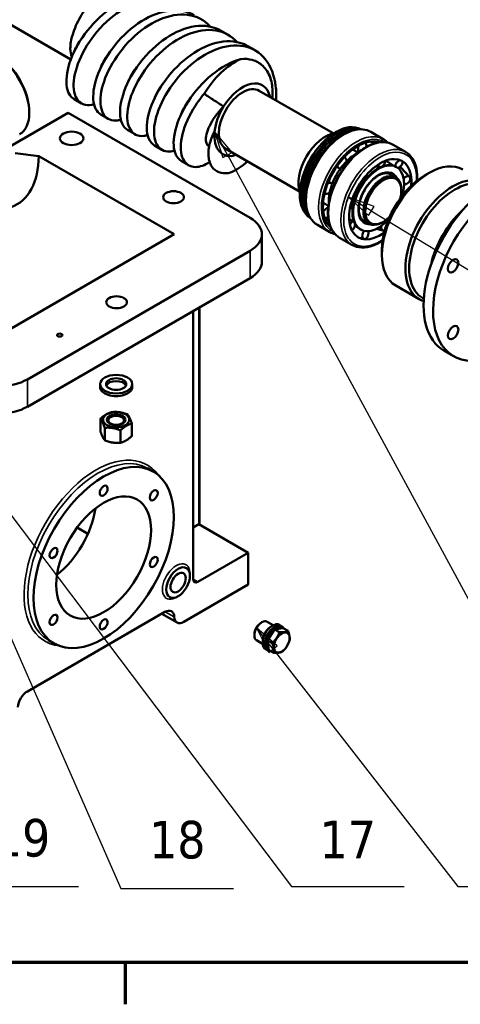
# Model space of a CAD drawing. Header units: millimetres. Extents: x 0 to 3360, y 0 to 2376.
# Tile 5 of 18: x 1041 to 1370, y 49 to 783. Entities that reach past the tile are written whole.
import ezdxf

# ---------------------------------------------------------------- set-up
doc = ezdxf.new("R2010")
doc.units = ezdxf.units.MM
doc.header["$LTSCALE"] = 8
for name, color, linetype, lineweight in [('Border (ISO)', 7, 'Continuous', 70), ('Symbol (ISO)', 7, 'Continuous', 25), ('Visible (ISO)', 7, 'Continuous', 50), ('Visible Narrow (ISO)', 7, 'Continuous', 35)]:
    doc.layers.add(name, color=color, linetype=linetype, lineweight=lineweight)
doc.styles.add('Note Text (ISO)', font='tahoma.ttf')

# ---------------------------------------------------------------- blocks, each defined once
blk = doc.blocks.new('Borders Default Border')
at = {"layer": 'Border (ISO)'}
blk.add_line((140, 10), (140, 6.1), dxfattribs=at)
at = {"layer": 'Border (ISO)', "flags": 128}
blk.add_lwpolyline([(10, 10), (10, 287), (410, 287), (410, 10), (10, 10)], dxfattribs=at)
blk = doc.blocks.new('Balloon6')
at = {"layer": 'Symbol (ISO)'}
for p, q in [((162.956, 80.056), (160.818, 81.352)), ((163.215, 80.484), (160.818, 81.352)), ((160.818, 81.352), (162.697, 79.628)), ((162.697, 79.628), (163.215, 80.484)), ((162.956, 80.056), (207.242, 53.21)), ((207.242, 53.21), (217.742, 53.21))]:
    blk.add_line(p, q, dxfattribs=at)
at = {"layer": 'Symbol (ISO)', "flags": 128}
blk.add_lwpolyline([(163.215, 80.484), (160.818, 81.352), (162.697, 79.628), (163.215, 80.484)], dxfattribs=at)
at = {"layer": 'Symbol (ISO)'}
blk.add_solid([(163.215, 80.484), (160.818, 81.352), (162.697, 79.628), (163.215, 80.484)], dxfattribs=at)
at = {"layer": 'Symbol (ISO)', "insert": (212.492, 57.591), "char_height": 3.5, "attachment_point": 5, "style": 'Note Text (ISO)'}
blk.add_mtext('14', dxfattribs=at)
blk = doc.blocks.new('Balloon9')
at = {"layer": 'Symbol (ISO)'}
for p, q in [((149.541, 85.279), (148.35, 87.477)), ((149.981, 85.517), (148.35, 87.477)), ((148.35, 87.477), (149.102, 85.041)), ((149.102, 85.041), (149.981, 85.517)), ((149.541, 85.279), (186.517, 17.092)), ((186.517, 17.092), (197.017, 17.092))]:
    blk.add_line(p, q, dxfattribs=at)
at = {"layer": 'Symbol (ISO)', "flags": 128}
blk.add_lwpolyline([(149.981, 85.517), (148.35, 87.477), (149.102, 85.041), (149.981, 85.517)], dxfattribs=at)
at = {"layer": 'Symbol (ISO)'}
blk.add_solid([(149.981, 85.517), (148.35, 87.477), (149.102, 85.041), (149.981, 85.517)], dxfattribs=at)
at = {"layer": 'Symbol (ISO)', "insert": (191.767, 21.583), "char_height": 3.5, "attachment_point": 5, "style": 'Note Text (ISO)'}
blk.add_mtext('15', dxfattribs=at)
blk = doc.blocks.new('Balloon22')
at = {"layer": 'Symbol (ISO)'}
for p, q in [((153.8, 39.215), (152.265, 41.188)), ((154.195, 39.522), (152.265, 41.188)), ((152.265, 41.188), (153.406, 38.908)), ((153.406, 38.908), (154.195, 39.522)), ((153.8, 39.215), (171.017, 17.092)), ((171.017, 17.092), (181.517, 17.092))]:
    blk.add_line(p, q, dxfattribs=at)
at = {"layer": 'Symbol (ISO)', "flags": 128}
blk.add_lwpolyline([(154.195, 39.522), (152.265, 41.188), (153.406, 38.908), (154.195, 39.522)], dxfattribs=at)
at = {"layer": 'Symbol (ISO)'}
blk.add_solid([(154.195, 39.522), (152.265, 41.188), (153.406, 38.908), (154.195, 39.522)], dxfattribs=at)
at = {"layer": 'Symbol (ISO)', "insert": (176.267, 21.61), "char_height": 3.5, "attachment_point": 5, "style": 'Note Text (ISO)'}
blk.add_mtext('16', dxfattribs=at)
blk = doc.blocks.new('Balloon23')
at = {"layer": 'Symbol (ISO)'}
for p, q in [((123.758, 59.117), (122.25, 61.112)), ((124.157, 59.419), (122.25, 61.112)), ((122.25, 61.112), (123.359, 58.816)), ((123.359, 58.816), (124.157, 59.419)), ((123.758, 59.117), (155.517, 17.092)), ((155.517, 17.092), (166.017, 17.092))]:
    blk.add_line(p, q, dxfattribs=at)
at = {"layer": 'Symbol (ISO)', "flags": 128}
blk.add_lwpolyline([(124.157, 59.419), (122.25, 61.112), (123.359, 58.816), (124.157, 59.419)], dxfattribs=at)
at = {"layer": 'Symbol (ISO)'}
blk.add_solid([(124.157, 59.419), (122.25, 61.112), (123.359, 58.816), (124.157, 59.419)], dxfattribs=at)
at = {"layer": 'Symbol (ISO)', "insert": (160.767, 21.473), "char_height": 3.5, "attachment_point": 5, "style": 'Note Text (ISO)'}
blk.add_mtext('17', dxfattribs=at)
blk = doc.blocks.new('Balloon24')
at = {"layer": 'Symbol (ISO)'}
for p, q in [((122.991, 54.757), (121.986, 57.046)), ((123.449, 54.958), (121.986, 57.046)), ((121.986, 57.046), (122.533, 54.556)), ((122.533, 54.556), (123.449, 54.958)), ((122.991, 54.757), (139.621, 16.884)), ((139.621, 16.884), (150.121, 16.884))]:
    blk.add_line(p, q, dxfattribs=at)
at = {"layer": 'Symbol (ISO)', "flags": 128}
blk.add_lwpolyline([(123.449, 54.958), (121.986, 57.046), (122.533, 54.556), (123.449, 54.958)], dxfattribs=at)
at = {"layer": 'Symbol (ISO)'}
blk.add_solid([(123.449, 54.958), (121.986, 57.046), (122.533, 54.556), (123.449, 54.958)], dxfattribs=at)
at = {"layer": 'Symbol (ISO)', "insert": (144.871, 21.418), "char_height": 3.5, "attachment_point": 5, "style": 'Note Text (ISO)'}
blk.add_mtext('18', dxfattribs=at)
blk = doc.blocks.new('Balloon32')
at = {"layer": 'Symbol (ISO)'}
for p, q in [((123.197, 38.183), (122.93, 35.647)), ((123.428, 35.693), (123.197, 38.183)), ((123.926, 35.74), (123.197, 38.183)), ((122.93, 35.647), (123.926, 35.74)), ((123.428, 35.693), (125.151, 17.084)), ((125.151, 17.084), (135.651, 17.084))]:
    blk.add_line(p, q, dxfattribs=at)
at = {"layer": 'Symbol (ISO)', "flags": 128}
blk.add_lwpolyline([(123.926, 35.74), (123.197, 38.183), (122.93, 35.647), (123.926, 35.74)], dxfattribs=at)
at = {"layer": 'Symbol (ISO)'}
blk.add_solid([(123.926, 35.74), (123.197, 38.183), (122.93, 35.647), (123.926, 35.74)], dxfattribs=at)
at = {"layer": 'Symbol (ISO)', "insert": (130.401, 21.597), "char_height": 3.5, "attachment_point": 5, "style": 'Note Text (ISO)'}
blk.add_mtext('19', dxfattribs=at)

msp = doc.modelspace()

# ---------------------------------------------------------------- linework, layer by layer
at = {"layer": 'Visible (ISO)'}
for p, q in [((999.23, 799.93), (1079.62, 753.52)), ((1191.59, 774.9), (1196.95, 771.81)), ((1211.58, 763.36), (1216.94, 760.26)), ((1220.1, 730.15), (1275.13, 698.38)), ((1082.11, 723.79), (1087.47, 720.7)), ((1077.53, 713.69), (1031.57, 687.16)), ((1048.58, 714.49), (1048.58, 713.67)), ((1213.3, 635.31), (1077.53, 713.69)), ((1102.1, 712.25), (1107.46, 709.15)), ((1122.09, 700.71), (1127.46, 697.61)), ((1312.63, 694.05), (1303.44, 699.36)), ((1302.35, 692.19), (1307.04, 691.09)), ((1055.61, 681.44), (1037.93, 683.48)), ((1142.09, 689.17), (1147.45, 686.07)), ((1182.44, 688.73), (1182.73, 688.56)), ((1195.1, 686.85), (1250.13, 655.08)), ((1289.66, 686.2), (1293.85, 684.09)), ((1320.05, 689.76), (1329.25, 684.45)), ((1055.61, 681.44), (1156.73, 623.06)), ((1162.08, 677.62), (1167.44, 674.53)), ((1283.43, 680.54), (1283.47, 680.52)), ((1319.93, 674.36), (1314.63, 678.06)), ((1277.82, 673.51), (1279.46, 672.43)), ((1309.4, 672.9), (1307.42, 674.16)), ((1321.99, 673.49), (1322.51, 673.19)), ((1332.24, 666), (1325.82, 672.53)), ((1343.36, 666.86), (1346.9, 668.9)), ((1271.69, 662.25), (1273.83, 661.12)), ((1295.64, 660.87), (1295.31, 661.04)), ((1318.01, 667.85), (1321.9, 665.6)), ((1326.04, 655.63), (1326.04, 656.45)), ((1267.76, 646.86), (1271.62, 644.26)), ((1290.28, 648.65), (1289.49, 649.12)), ((1270.34, 634.84), (1271.9, 633.2)), ((1290.61, 632.63), (1287.1, 634.34)), ((1298.01, 633.21), (1301.9, 630.96)), ((1312.61, 632.36), (1311.9, 631.95)), ((1315.14, 632.12), (1314.81, 632.31)), ((1272.63, 624.77), (1263.44, 630.07)), ((1293.34, 628.29), (1291.33, 629.22)), ((1295.11, 626.94), (1295.63, 626.64)), ((1312.39, 625.78), (1307.62, 627.2)), ((1156.73, 623.06), (1025.91, 547.54)), ((1222.08, 623.06), (1222.08, 602.65)), ((1280.05, 620.48), (1289.25, 615.17)), ((1298.28, 619.5), (1294.67, 620.32)), ((1047.13, 514.88), (1213.3, 610.81)), ((1311.54, 611.74), (1311.54, 607.66)), ((1047.13, 494.46), (1213.3, 590.4)), ((1321.9, 584.77), (1339.41, 574.66)), ((1341.83, 575.58), (1342.82, 575)), ((1170.87, 365.87), (1170.87, 565.91)), ((1175.54, 407.6), (1175.54, 568.6)), ((1357.98, 536.23), (1365.05, 532.14)), ((1101.39, 511.32), (1101.39, 509.28)), ((1125.39, 511.32), (1125.39, 509.28)), ((1101.67, 485.5), (1101.67, 476.18)), ((1104.81, 478.74), (1104.81, 469.42)), ((1125.1, 481.88), (1125.1, 472.56)), ((1116.52, 476.93), (1116.52, 467.61)), ((1136.81, 448.53), (1141.05, 446.08)), ((1084.24, 404.37), (1092.29, 399.63)), ((1170.87, 404.42), (1174.96, 406.78)), ((1174.96, 406.78), (1211.88, 385.46)), ((1211.88, 385.46), (1174.41, 363.82)), ((1211.88, 385.46), (1211.88, 361.78)), ((1163.8, 334.02), (1211.88, 361.78)), ((1149.67, 341.38), (1047.13, 282.17)), ((1158.8, 333.53), (1147.43, 340.09)), ((1221.47, 333.35), (1222.12, 333.72)), ((1230.55, 331.56), (1226.12, 334.12)), ((1236.65, 330.93), (1235.2, 331.76)), ((1216.46, 324.68), (1216.46, 323.93)), ((1226.13, 320.15), (1231.48, 328.35)), ((1231.48, 328.35), (1237.99, 329.32)), ((1231.48, 328.35), (1235.09, 326.27)), ((1237.55, 329.62), (1236.98, 329.94)), ((1237.99, 329.32), (1241.59, 327.23)), ((1062.81, 320.35), (1067.05, 317.91)), ((1222.55, 317.7), (1218.12, 320.26)), ((1226.13, 320.15), (1229.74, 318.07)), ((1227.3, 312.92), (1226.13, 320.15)), ((1226.15, 312.74), (1224.7, 313.58)), ((1227.73, 312.62), (1227.17, 312.94)), ((1227.3, 312.92), (1230.9, 310.84))]:
    msp.add_line(p, q, dxfattribs=at)
for centre, major_axis, ratio, start_param, end_param in [((1023.83, 727.96), (-17.5, 30.31), 0.57735, 3.141593, 6.283185), ((1024.54, 728.37), (-17, 29.44), 0.57735, 3.926991, 5.497787), ((1202.5, 711.44), (-24.75, -42.87), 0.57735, 3.820121, 4.662977), ((1207.6, 708.5), (14.85, 25.72), 0.57735, 5.712907, 7.804569), ((1207.6, 708.5), (-12.5, -21.65), 0.57735, 3.141593, 6.283185), ((1207.6, 708.5), (14.85, 25.72), 0.57735, 1.521384, 2.218652), ((1277.25, 668.29), (-19, -32.91), 0.57735, 3.156611, 6.268167), ((1278.66, 667.47), (-19, -32.91), 0.57735, 3.248243, 6.176535), ((1207.6, 708.5), (-14.85, -25.72), 0.57735, 5.360244, 6.853463), ((1269.47, 672.78), (14.25, 24.68), 0.57735, 0.455092, 2.6865), ((1280.08, 666.65), (-19, -32.91), 0.57735, 3.395559, 6.029219), ((1281.49, 665.84), (19, 32.91), 0.57735, 0.688697, 2.452896), ((1293.69, 658.79), (-18.43, -31.93), 0.57735, 3.245048, 6.17973), ((1296.89, 687.62), (1.56, 4.25), 0.640213, 5.085275, 5.983186), ((1300.39, 689.09), (-1.14, -3.28), 0.554778, 4.09211, 4.215506), ((1292.54, 659.46), (14.6, 25.29), 0.57735, 0.735697, 1.151145), ((1296.89, 687.62), (-1.56, -4.25), 0.640213, 4.540829, 5.780138), ((999.75, 713.69), (39.5, -68.42), 0.57735, 5.291398, 7.068583), ((1202.5, 711.44), (24.75, 42.87), 0.57735, 3.820121, 4.182948), ((1295.83, 657.56), (12.71, 26.34), 0.69963, 1.100678, 1.34732), ((1281.7, 676.36), (2.01, 4.06), 0.692882, 5.292773, 6.38252), ((1310.31, 649.2), (16.43, 28.46), 0.57735, 5.374953, 10.33301), ((1309.07, 649.92), (13.44, 23.27), 0.57735, 5.107951, 10.600012), ((1346.9, 628.07), (-25, -43.3), 0.57735, 3.141593, 6.283185), ((1311.48, 675.68), (2.14, 2.73), 0.491383, 4.387426, 5.900913), ((1324.32, 675.51), (2.28, 2.62), 0.574847, 0.645084, 2.705194), ((1324.32, 675.51), (2.28, 2.62), 0.574847, 3.773767, 5.93798), ((1394.98, 600.31), (37, 64.09), 0.57735, 0, 3.141593), ((1292.54, 659.46), (14.6, 25.29), 0.57735, 1.399725, 1.85022), ((1281.7, 676.36), (-2.01, -4.06), 0.692882, 5.557826, 6.602694), ((1308.55, 650.22), (-13.44, -23.27), 0.57735, 3.803362, 4.501494), ((1311.48, 675.68), (-2.14, -2.73), 0.491383, 5.155626, 6.514871), ((1308.55, 650.22), (13.44, 23.27), 0.57735, 0, 0.661769), ((1322.81, 669.15), (2.84, 3.53), 0.65613, 6.207045, 6.669681), ((1298.99, 655.73), (18.43, 31.93), 0.57735, 5.574175, 5.586451), ((1402.05, 596.23), (37, 64.09), 0.57735, 5.785065, 9.922898), ((1271.46, 657.26), (2.59, 3.72), 0.688139, 6.085478, 7.145432), ((1308.55, 650.22), (-13.44, -23.27), 0.57735, 4.501494, 5.199625), ((1297.43, 663.84), (-1.84, -2.94), 0.444792, 6.085493, 7.158397), ((1311.9, 648.28), (10, 17.32), 0.57735, 5.497787, 10.210176), ((1312.61, 647.87), (-9.5, -16.45), 0.57735, 2.005274, 7.419504), ((1297.43, 663.84), (1.84, 2.94), 0.444792, 5.024207, 6.144175), ((1343.36, 630.12), (-22.5, -38.97), 0.57735, 3.926991, 5.497787), ((1364.41, 617.96), (25, 43.3), 0.57735, 6.158229, 9.549734), ((1329.93, 663.42), (2.18, 2.7), 0.65613, 3.305231, 8.026134), ((1365.83, 617.15), (24, 41.57), 0.57735, 0, 3.141593), ((1271.46, 657.26), (-2.59, -3.72), 0.688139, 6.273981, 7.395399), ((1292.54, 659.46), (14.6, 25.29), 0.57735, 2.098742, 2.405896), ((1295.83, 657.56), (17.06, 23.8), 0.693306, 1.918853, 2.165495), ((1288.73, 645.54), (1.48, 3.14), 0.456873, 5.660951, 6.795962), ((1270.95, 639.27), (-2.93, -3.45), 0.628205, 3.926333, 5.081309), ((1288.73, 645.54), (-1.48, -3.14), 0.456873, 0.273458, 1.510088), ((1308.55, 650.22), (-13.44, -23.27), 0.57735, 5.199625, 5.897757), ((1380.84, 608.48), (-24, -41.57), 0.57735, 4.204086, 5.220692), ((1192.08, 623.06), (30, 0), 0.57735, 5.497787, 7.068583), ((1270.95, 639.27), (-2.93, -3.45), 0.628205, 0.310274, 1.082718), ((1272.67, 637.41), (-2.25, -2.64), 0.541122, 5.894855, 6.226859), ((1289.47, 629.34), (1.2, 3.26), 0.521975, 0.028608, 1.609348), ((1308.55, 650.22), (-13.44, -23.27), 0.57735, 5.897757, 6.283185), ((1313.59, 629.02), (1.38, 3.18), 0.678836, 6.001757, 6.373727), ((1382.26, 607.66), (25, 43.3), 0.57735, 1.154332, 1.987261), ((1289.47, 629.34), (-1.2, -3.26), 0.521975, 0.407048, 2.152219), ((1299.28, 622.82), (-1.14, -3.28), 0.609634, 3.961209, 8.943712), ((1313.59, 629.02), (-1.38, -3.18), 0.678836, 4.900739, 6.846082), ((1192.08, 602.65), (30, 0), 0.57735, 5.497787, 6.283185), ((1025.91, 527.12), (-30, 0), 0.57735, 0.785398, 2.356194), ((1113.39, 509.28), (-12, 0), 0.57735, 0, 3.141593), ((1113.39, 509.28), (7.5, 0), 0.57735, 0.237941, 2.903652), ((1025.91, 506.71), (30, 0), 0.57735, 3.926991, 5.497787), ((1063.04, 405.67), (25, 43.3), 0.57735, 4.10343, 5.321348), ((1173.54, 407.6), (2, 0), 0.57735, 5.497787, 6.283185), ((1174.41, 367.91), (-2.5, -4.33), 0.57735, 5.497787, 7.068583), ((1149.67, 333.22), (5, 8.66), 0.57735, 5.547808, 7.068583), ((1163.8, 342.19), (-5, -8.66), 0.57735, 5.547808, 7.068583), ((1222.12, 327.19), (-4, -6.93), 0.57735, 3.141593, 6.283185), ((1221.47, 327.57), (-3.54, -6.13), 0.57735, 3.926991, 5.497787), ((1229.95, 322.67), (-5.25, -9.09), 0.57735, 3.141593, 6.283185), ((1232.64, 321.12), (4.91, 8.5), 0.57735, 6.189444, 7.236642), ((1232.07, 321.44), (4.91, 8.5), 0.57735, 0, 0.429857), ((1228.36, 323.59), (4, 6.93), 0.57735, 0.788876, 2.352716), ((1232.07, 321.44), (-4.91, -8.5), 0.57735, 3.57145, 6.283185), ((1232.64, 321.12), (4.91, 8.5), 0.57735, 0.953456, 2.000654), ((1232.64, 321.12), (-4.91, -8.5), 0.57735, 5.142246, 6.189444), ((1232.64, 321.12), (-4.91, -8.5), 0.57735, 6.189444, 6.376927), ((1047.13, 274.01), (-5, -8.66), 0.57735, 3.926991, 5.447766)]:
    msp.add_ellipse(centre, major_axis=major_axis, ratio=ratio, start_param=start_param, end_param=end_param, dxfattribs=at)
for centre, major_axis in [((1080.18, 694.61), (8.75, 0)), ((1156.19, 650.72), (7.75, 0)), ((1364.7, 599.57), (2.75, 4.76)), ((1113.7, 572.38), (7.75, 0)), ((1364.7, 549.76), (2.75, 4.76)), ((1071.27, 547.88), (2, 0)), ((1113.39, 511.32), (12, 0)), ((1113.39, 511.32), (7.5, 0)), ((1113.39, 484.79), (9.8, 0)), ((1113.39, 484.79), (7, 0)), ((1113.39, 484.28), (5.92, 0)), ((1104.05, 381.99), (37, 64.09)), ((1104.05, 381.99), (25, 43.3)), ((1104.05, 431.8), (2.09, 3.63)), ((1141.4, 428.46), (2.09, 3.63)), ((1066.69, 385.33), (2.09, 3.63)), ((1141.4, 378.65), (2.09, 3.63)), ((1159.56, 363.31), (6.25, 10.83)), ((1159.56, 363.31), (4, 6.93)), ((1066.69, 335.52), (2.09, 3.63)), ((1104.05, 332.18), (2.09, 3.63)), ((1236.88, 318.67), (4.13, 7.15))]:
    msp.add_ellipse(centre, major_axis=major_axis, ratio=0.57735, dxfattribs=at)
for points, knots in [([(1151.6, 797.98), (1148.96, 799.5), (1146.07, 800.56), (1142.98, 801.13), (1136.55, 802.32), (1129.28, 801.37), (1122.01, 798.48), (1114.73, 795.6), (1107.45, 790.8), (1101, 784.81), (1094.55, 778.81), (1088.93, 771.65), (1084.76, 764.36), (1080.59, 757.06), (1077.86, 749.66), (1076.8, 743.23), (1075.73, 736.8), (1076.33, 731.35), (1078.36, 727.71), (1079.32, 725.99), (1080.59, 724.67), (1082.11, 723.79)], [-5.490962, -5.490962, -5.490962, -5.490962, -5.237157, -5.237157, -5.237157, -4.709259, -4.709259, -4.709259, -4.181361, -4.181361, -4.181361, -3.653463, -3.653463, -3.653463, -3.125566, -3.125566, -3.125566, -2.597668, -2.597668, -2.597668, -2.34937, -2.34937, -2.34937, -2.34937]), ([(1080.35, 755.38), (1079.6, 757.05), (1079.21, 759.16), (1079.18, 764.74), (1079.79, 768.35), (1082.26, 776.44), (1084.24, 780.89), (1089.03, 789.13), (1091.69, 792.89), (1097.36, 799.59), (1100.3, 802.54), (1103.37, 805.15)], [0.1451, 0.1451, 0.1451, 0.1451, 1.179837, 1.179837, 2.526454, 2.526454, 4.04342, 4.04342, 5.404062, 5.404062, 6.661878, 6.661878, 6.661878, 6.661878]), ([(1096.87, 720.09), (1096.32, 719.93), (1095.78, 719.79), (1095.25, 719.69), (1090.78, 718.81), (1087.02, 720.08), (1084.62, 723.24), (1082.22, 726.39), (1081.19, 731.43), (1081.82, 737.59), (1082.45, 743.75), (1084.73, 751.01), (1088.51, 758.31), (1092.3, 765.61), (1097.58, 772.94), (1103.8, 779.23), (1110.02, 785.51), (1117.16, 790.74), (1124.43, 794.12), (1131.69, 797.5), (1139.06, 799.02), (1145.7, 798.4), (1152.34, 797.78), (1158.23, 795.01), (1162.74, 790.38), (1163.03, 790.09), (1163.31, 789.78), (1163.59, 789.47)], [5.077397, 5.077397, 5.077397, 5.077397, 5.140242, 5.140242, 5.140242, 5.668139, 5.668139, 5.668139, 6.196037, 6.196037, 6.196037, 6.723935, 6.723935, 6.723935, 7.251833, 7.251833, 7.251833, 7.77973, 7.77973, 7.77973, 8.307628, 8.307628, 8.307628, 8.835526, 8.835526, 8.835526, 8.8694, 8.8694, 8.8694, 8.8694]), ([(1171.59, 786.44), (1169.22, 787.8), (1166.65, 788.8), (1163.91, 789.4), (1157.56, 790.79), (1150.34, 790.05), (1143.06, 787.35), (1135.79, 784.65), (1128.47, 780.01), (1121.94, 774.13), (1115.41, 768.26), (1109.68, 761.16), (1105.37, 753.88), (1101.06, 746.6), (1098.18, 739.16), (1096.96, 732.64), (1095.74, 726.11), (1096.18, 720.53), (1098.07, 716.71), (1099.05, 714.73), (1100.43, 713.23), (1102.11, 712.26)], [-8.632555, -8.632555, -8.632555, -8.632555, -8.404543, -8.404543, -8.404543, -7.876645, -7.876645, -7.876645, -7.348748, -7.348748, -7.348748, -6.82085, -6.82085, -6.82085, -6.292952, -6.292952, -6.292952, -5.765054, -5.765054, -5.765054, -5.490962, -5.490962, -5.490962, -5.490962]), ([(1116.87, 708.55), (1116.09, 708.32), (1115.33, 708.14), (1114.59, 708.03), (1110.2, 707.36), (1106.54, 708.83), (1104.28, 712.17), (1102.01, 715.51), (1101.13, 720.7), (1101.92, 726.96), (1102.7, 733.22), (1105.14, 740.53), (1109.07, 747.84), (1113, 755.14), (1118.4, 762.41), (1124.71, 768.6), (1131.02, 774.78), (1138.21, 779.86), (1145.49, 783.06), (1152.76, 786.26), (1160.1, 787.58), (1166.66, 786.75), (1173.23, 785.93), (1179.01, 782.96), (1183.38, 778.15), (1183.45, 778.08), (1183.51, 778), (1183.58, 777.93)], [8.218989, 8.218989, 8.218989, 8.218989, 8.307628, 8.307628, 8.307628, 8.835526, 8.835526, 8.835526, 9.363424, 9.363424, 9.363424, 9.891321, 9.891321, 9.891321, 10.419219, 10.419219, 10.419219, 10.947117, 10.947117, 10.947117, 11.475015, 11.475015, 11.475015, 12.002912, 12.002912, 12.002912, 12.010993, 12.010993, 12.010993, 12.010993]), ([(1191.58, 774.89), (1189.49, 776.11), (1187.22, 777.03), (1184.82, 777.64), (1178.56, 779.24), (1171.39, 778.7), (1164.12, 776.19), (1156.85, 773.68), (1149.5, 769.2), (1142.9, 763.44), (1136.29, 757.69), (1130.45, 750.66), (1126.01, 743.4), (1121.56, 736.15), (1118.52, 728.67), (1117.14, 722.06), (1115.76, 715.45), (1116.04, 709.73), (1117.8, 705.74), (1118.79, 703.48), (1120.26, 701.78), (1122.1, 700.72)], [-11.774148, -11.774148, -11.774148, -11.774148, -11.57193, -11.57193, -11.57193, -11.044032, -11.044032, -11.044032, -10.516134, -10.516134, -10.516134, -9.988236, -9.988236, -9.988236, -9.460339, -9.460339, -9.460339, -8.932441, -8.932441, -8.932441, -8.632555, -8.632555, -8.632555, -8.632555]), ([(1136.86, 697.01), (1135.86, 696.71), (1134.88, 696.5), (1133.95, 696.4), (1129.62, 695.94), (1126.08, 697.62), (1123.95, 701.13), (1121.81, 704.64), (1121.09, 709.98), (1122.04, 716.34), (1122.98, 722.7), (1125.58, 730.06), (1129.65, 737.36), (1133.72, 744.66), (1139.24, 751.88), (1145.63, 757.95), (1152.02, 764.03), (1159.27, 768.95), (1166.55, 771.97), (1173.83, 774.99), (1181.12, 776.11), (1187.61, 775.08), (1193.88, 774.08), (1199.39, 771.08), (1203.57, 766.39)], [11.360582, 11.360582, 11.360582, 11.360582, 11.475015, 11.475015, 11.475015, 12.002912, 12.002912, 12.002912, 12.53081, 12.53081, 12.53081, 13.058708, 13.058708, 13.058708, 13.586605, 13.586605, 13.586605, 14.114503, 14.114503, 14.114503, 14.642401, 14.642401, 14.642401, 15.152585, 15.152585, 15.152585, 15.152585]), ([(1081.98, 759.04), (1083.04, 761.82), (1084.62, 764.84), (1086.68, 767.86), (1087.36, 768.86), (1088.1, 769.86), (1088.87, 770.84)], [3.2239767, 3.2239767, 3.2239767, 3.2239767, 3.6106825, 3.6106825, 3.6106825, 3.7382326, 3.7382326, 3.7382326, 3.7382326]), ([(1211.58, 763.35), (1209.75, 764.41), (1207.79, 765.25), (1205.73, 765.85), (1199.56, 767.65), (1192.44, 767.32), (1185.18, 765), (1177.92, 762.68), (1170.54, 758.37), (1163.86, 752.73), (1157.19, 747.1), (1151.24, 740.16), (1146.66, 732.92), (1142.09, 725.69), (1138.89, 718.18), (1137.35, 711.49), (1135.81, 704.8), (1135.93, 698.94), (1137.54, 694.79), (1138.54, 692.23), (1140.1, 690.33), (1142.09, 689.17)], [-14.91574, -14.91574, -14.91574, -14.91574, -14.739316, -14.739316, -14.739316, -14.211418, -14.211418, -14.211418, -13.683521, -13.683521, -13.683521, -13.155623, -13.155623, -13.155623, -12.627725, -12.627725, -12.627725, -12.099827, -12.099827, -12.099827, -11.774148, -11.774148, -11.774148, -11.774148]), ([(1156.85, 685.46), (1155.63, 685.1), (1154.44, 684.88), (1153.31, 684.81), (1149.06, 684.55), (1145.63, 686.43), (1143.64, 690.11), (1141.64, 693.8), (1141.08, 699.28), (1142.18, 705.73), (1143.28, 712.19), (1146.04, 719.6), (1150.25, 726.89), (1154.46, 734.18), (1160.1, 741.33), (1166.57, 747.29), (1173.04, 753.26), (1180.33, 758.02), (1187.61, 760.86), (1194.89, 763.7), (1202.14, 764.6), (1208.55, 763.37), (1214.96, 762.13), (1220.51, 758.75), (1224.61, 753.6), (1228.71, 748.45), (1231.35, 741.54), (1232.33, 733.7), (1232.76, 730.24), (1232.87, 726.6), (1232.68, 722.88)], [14.502175, 14.502175, 14.502175, 14.502175, 14.642401, 14.642401, 14.642401, 15.170299, 15.170299, 15.170299, 15.698196, 15.698196, 15.698196, 16.226094, 16.226094, 16.226094, 16.753992, 16.753992, 16.753992, 17.28189, 17.28189, 17.28189, 17.809787, 17.809787, 17.809787, 18.337685, 18.337685, 18.337685, 18.865583, 18.865583, 18.865583, 19.098689, 19.098689, 19.098689, 19.098689]), ([(1101.97, 747.5), (1102.64, 749.25), (1103.51, 751.1), (1104.59, 752.99), (1105.78, 755.08), (1107.22, 757.21), (1108.87, 759.3)], [6.3655694, 6.3655694, 6.3655694, 6.3655694, 6.6097207, 6.6097207, 6.6097207, 6.8798252, 6.8798252, 6.8798252, 6.8798252]), ([(1206.24, 753.78), (1198.99, 751.65), (1191.58, 747.51), (1184.84, 742.01), (1178.1, 736.5), (1172.04, 729.65), (1167.34, 722.44), (1162.63, 715.23), (1159.28, 707.7), (1157.58, 700.93), (1155.88, 694.17), (1155.84, 688.18), (1157.31, 683.87), (1158.29, 681), (1159.93, 678.88), (1162.08, 677.63)], [-17.378805, -17.378805, -17.378805, -17.378805, -16.850907, -16.850907, -16.850907, -16.323009, -16.323009, -16.323009, -15.795111, -15.795111, -15.795111, -15.267214, -15.267214, -15.267214, -14.91574, -14.91574, -14.91574, -14.91574]), ([(1229.78, 724.56), (1229.91, 725.83), (1229.98, 727.09), (1230.07, 732.42), (1229.5, 736.21), (1227.12, 743.27), (1225.18, 746.35), (1220.47, 750.77), (1217.84, 752.23), (1212.22, 753.83), (1209.3, 754.06), (1206.24, 753.78)], [0.774341, 0.774341, 0.774341, 0.774341, 1.179837, 1.179837, 2.526454, 2.526454, 4.04342, 4.04342, 5.404062, 5.404062, 6.661878, 6.661878, 6.661878, 6.661878]), ([(1121.96, 735.95), (1122.24, 736.68), (1122.55, 737.43), (1122.9, 738.19), (1124.33, 741.27), (1126.35, 744.57), (1128.86, 747.76)], [9.507162, 9.507162, 9.507162, 9.507162, 9.6087589, 9.6087589, 9.6087589, 10.0214179, 10.0214179, 10.0214179, 10.0214179]), ([(1183.13, 676.88), (1179.4, 674.53), (1175.81, 673.28), (1172.69, 673.24), (1168.52, 673.18), (1165.21, 675.27), (1163.35, 679.12), (1161.49, 682.98), (1161.08, 688.6), (1162.34, 695.14), (1163.6, 701.69), (1166.53, 709.14), (1170.87, 716.42), (1173.21, 720.33), (1175.95, 724.19), (1179.01, 727.83)], [17.414556, 17.414556, 17.414556, 17.414556, 17.809787, 17.809787, 17.809787, 18.337685, 18.337685, 18.337685, 18.865583, 18.865583, 18.865583, 19.393481, 19.393481, 19.393481, 19.677542, 19.677542, 19.677542, 19.677542]), ([(1179.01, 727.83), (1181.36, 726.29), (1183.72, 724.74), (1188.55, 721.58), (1191.03, 719.95), (1193.5, 718.33)], [0.052677, 0.052677, 0.052677, 0.052677, 1.079874, 1.079874, 2.159749, 2.159749, 2.159749, 2.159749]), ([(1161.95, 712.87), (1163.1, 715.86), (1164.84, 719.14), (1167.14, 722.39), (1167.68, 723.15), (1168.25, 723.91), (1168.84, 724.67)], [15.7903473, 15.7903473, 15.7903473, 15.7903473, 16.2066429, 16.2066429, 16.2066429, 16.3046032, 16.3046032, 16.3046032, 16.3046032]), ([(1182.44, 688.73), (1180.89, 689.63), (1180.1, 691.84), (1180.37, 694.96), (1180.65, 698.37), (1182.2, 702.85), (1184.96, 707.51), (1187.14, 711.17), (1190.05, 714.94), (1193.5, 718.33)], [18.057333, 18.057333, 18.057333, 18.057333, 18.605873, 18.605873, 18.605873, 19.205681, 19.205681, 19.205681, 19.677542, 19.677542, 19.677542, 19.677542]), ([(1186.8, 699.81), (1185.02, 696.49), (1183.76, 693.13), (1182.17, 686.29), (1182, 682.92), (1182.87, 676.73), (1184.06, 674.09), (1187.39, 670.47), (1189.39, 669.37), (1193.85, 668.43), (1196.24, 668.52), (1198.77, 669.1)], [0, 0, 0, 0, 1.179837, 1.179837, 2.526454, 2.526454, 4.04342, 4.04342, 5.404062, 5.404062, 6.661878, 6.661878, 6.661878, 6.661878]), ([(1263.44, 630.07), (1261.3, 631.31), (1259.49, 633.1), (1256.66, 637.63), (1255.68, 640.4), (1254.61, 646.72), (1254.57, 650.28), (1255.48, 657.78), (1256.43, 661.71), (1259.2, 669.53), (1261.02, 673.42), (1265.35, 680.76), (1267.86, 684.23), (1273.31, 690.39), (1276.27, 693.08), (1282.34, 697.44), (1285.46, 699.09), (1291.58, 701.15), (1294.57, 701.55), (1299.55, 701.06), (1301.61, 700.41), (1303.44, 699.36)], [0.926757, 0.926757, 0.926757, 0.926757, 1.22485, 1.22485, 1.536467, 1.536467, 1.861286, 1.861286, 2.187527, 2.187527, 2.512708, 2.512708, 2.837454, 2.837454, 3.162719, 3.162719, 3.489029, 3.489029, 3.813252, 3.813252, 4.06835, 4.06835, 4.06835, 4.06835]), ([(1320.05, 689.76), (1317.92, 690.99), (1315.46, 691.66), (1310.12, 691.85), (1307.23, 691.32), (1301.23, 689.08), (1298.12, 687.33), (1292.08, 682.8), (1289.15, 680.01), (1283.77, 673.7), (1281.31, 670.18), (1277.11, 662.76), (1275.37, 658.86), (1272.76, 651.05), (1271.9, 647.15), (1271.17, 639.71), (1271.3, 636.18), (1272.57, 629.86), (1273.72, 627.06), (1276.64, 623), (1278.23, 621.53), (1280.05, 620.48)], [3.527021, 3.527021, 3.527021, 3.527021, 3.825114, 3.825114, 4.136731, 4.136731, 4.46155, 4.46155, 4.787791, 4.787791, 5.112972, 5.112972, 5.437718, 5.437718, 5.762983, 5.762983, 6.089293, 6.089293, 6.413515, 6.413515, 6.668614, 6.668614, 6.668614, 6.668614]), ([(1337.9, 663.16), (1338.08, 666.27), (1337.91, 669.23), (1336.73, 675.08), (1335.58, 677.87), (1332.66, 681.94), (1331.07, 683.4), (1329.25, 684.45)], [2.6701213, 2.6701213, 2.6701213, 2.6701213, 2.9476999, 2.9476999, 3.2719226, 3.2719226, 3.5270209, 3.5270209, 3.5270209, 3.5270209]), ([(1318.01, 667.85), (1316.94, 668.47), (1315.65, 668.75), (1312.86, 668.52), (1311.43, 668.12), (1308.51, 666.72), (1307.04, 665.76), (1304.16, 663.34), (1302.76, 661.89), (1300.17, 658.63), (1298.99, 656.83), (1296.98, 653.06), (1296.15, 651.1), (1294.93, 647.23), (1294.54, 645.32), (1294.23, 641.77), (1294.31, 640.13), (1294.87, 637.28), (1295.35, 636.07), (1296.55, 634.29), (1297.23, 633.66), (1298.01, 633.21)], [3.527021, 3.527021, 3.527021, 3.527021, 3.905603, 3.905603, 4.228478, 4.228478, 4.535996, 4.535996, 4.844612, 4.844612, 5.155269, 5.155269, 5.466472, 5.466472, 5.776502, 5.776502, 6.084264, 6.084264, 6.393721, 6.393721, 6.668614, 6.668614, 6.668614, 6.668614]), ([(1289.25, 615.17), (1291.38, 613.94), (1293.84, 613.27), (1299.18, 613.08), (1302.07, 613.62), (1307.34, 615.58), (1309.7, 616.8), (1312.02, 618.33)], [0.3854282, 0.3854282, 0.3854282, 0.3854282, 0.6835209, 0.6835209, 0.995138, 0.995138, 1.2423278, 1.2423278, 1.2423278, 1.2423278]), ([(1236.65, 330.93), (1237.22, 330.6), (1237.7, 330.14), (1238.19, 329.43), (1238.29, 329.26), (1238.38, 329.09)], [0.4298574, 0.4298574, 0.4298574, 0.4298574, 0.7010846, 0.7010846, 0.7792111, 0.7792111, 0.7792111, 0.7792111]), ([(1228.61, 312.16), (1228.35, 312.15), (1228.09, 312.16), (1227.24, 312.26), (1226.67, 312.44), (1226.15, 312.74)], [3.2220964, 3.2220964, 3.2220964, 3.2220964, 3.3250867, 3.3250867, 3.5714501, 3.5714501, 3.5714501, 3.5714501])]:
    msp.add_open_spline(points, degree=3, knots=knots, dxfattribs=at)
for points in [[(1141.95, 724.41), (1143.37, 728.1), (1145.72, 732.24), (1148.85, 736.21)], [(1312.63, 694.05), (1313.88, 693.33), (1315.01, 692.42), (1316.02, 691.34)], [(1276.67, 623.18), (1275.23, 623.51), (1273.88, 624.05), (1272.63, 624.77)]]:
    msp.add_open_spline(points, degree=3, dxfattribs=at)
for points in [[(1101.67, 485.5), (1105.96, 489.41), (1110.25, 490.45)], [(1104.81, 478.74), (1103.24, 483.55), (1101.67, 485.5)], [(1110.25, 490.45), (1116.1, 490.97), (1121.96, 488.64)], [(1121.96, 488.64), (1123.53, 486.69), (1125.1, 481.88)], [(1116.52, 476.93), (1110.67, 479.26), (1104.81, 478.74)], [(1125.1, 481.88), (1120.81, 480.83), (1116.52, 476.93)], [(1101.67, 476.18), (1103.24, 471.37), (1104.81, 469.42)], [(1116.52, 467.61), (1120.81, 468.65), (1125.1, 472.56)], [(1104.81, 469.42), (1110.67, 467.08), (1116.52, 467.61)], [(1229.74, 318.07), (1233.41, 321.59), (1235.09, 326.27)], [(1235.09, 326.27), (1239.34, 326.17), (1241.59, 327.23)], [(1241.59, 327.23), (1243.17, 323.04), (1242.75, 320)], [(1230.9, 310.84), (1231.32, 313.88), (1229.74, 318.07)], [(1242.75, 320), (1241.08, 315.33), (1237.41, 311.81)], [(1237.41, 311.81), (1235.16, 310.74), (1230.9, 310.84)]]:
    msp.add_rational_spline(points, [1, 1.15470053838, 1], degree=2, dxfattribs=at)
at = {"layer": 'Visible Narrow (ISO)'}
for p, q in [((1213.3, 610.81), (1213.3, 590.4)), ((1174.96, 568.27), (1174.96, 406.78)), ((1047.13, 494.46), (1047.13, 514.88)), ((1174.41, 363.82), (1170.87, 365.87)), ((1150.03, 341.57), (1156.74, 337.7))]:
    msp.add_line(p, q, dxfattribs=at)
for centre, major_axis, start_param, end_param in [((1283.44, 664.71), (-20, -34.64), 3.141593, 6.283185), ((1292.63, 659.41), (20, 34.64), 0, 3.141593), ((1293.69, 658.79), (-19.25, -33.34), 3.105305, 6.319473), ((1300.05, 655.12), (-20, -34.64), 3.141593, 6.283185), ((1309.25, 649.81), (20, 34.64), 0, 3.141593), ((1310.31, 649.2), (-19.25, -33.34), 2.290477, 7.134301), ((1309.07, 649.92), (10.75, 18.62), 5.8853, 9.822663), ((1098.39, 385.26), (38, 65.82), 6.031659, 9.676305), ((1099.81, 384.44), (-37, -64.09), 3.141593, 6.283185), ((1158.14, 364.13), (7.25, 12.56), 5.426199, 10.281764), ((1231.4, 321.83), (5.25, 9.09), 0, 3.141593)]:
    msp.add_ellipse(centre, major_axis=major_axis, ratio=0.57735, start_param=start_param, end_param=end_param, dxfattribs=at)

# ---------------------------------------------------------------- block references
at = {"xscale": 8, "yscale": 8, "zscale": 8}
msp.add_blockref('Borders Default Border', (0, 0), dxfattribs=at)
at = {"layer": 'Symbol (ISO)', "xscale": 8, "yscale": 8, "zscale": 8}
for name in ['Balloon9', 'Balloon6', 'Balloon23', 'Balloon24', 'Balloon22', 'Balloon32']:
    msp.add_blockref(name, (0, 0), dxfattribs=at)

doc.saveas('drawing.dxf')
